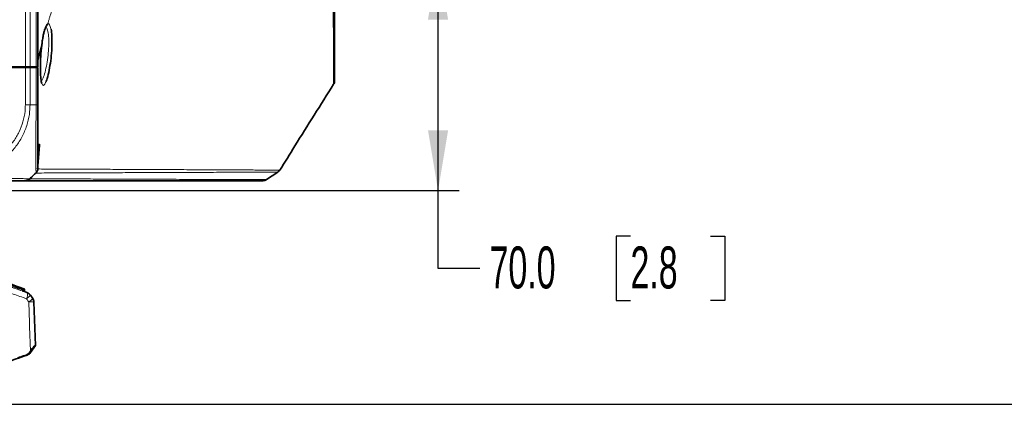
# Model space of a CAD drawing. Header units: millimetres. Extents: x 0 to 1118, y 0 to 864.
# Tile 164 of 172: x 991 to 1066, y 296 to 326. Entities that reach past the tile are written whole.
import ezdxf

# ---------------------------------------------------------------- set-up
doc = ezdxf.new("R2010")
doc.units = ezdxf.units.MM
doc.layers.add('ALPHAREV', color=7, linetype='Continuous', lineweight=25)
doc.styles.add('SLDTEXTSTYLE0', font='TXT', dxfattribs={"width": 0.605})
doc.dimstyles.new('SLDDIMSTYLE0', dxfattribs={"dimtxt": 3.175, "dimasz": 4.572, "dimexe": 0, "dimexo": 0.0625, "dimgap": 0.79375, "dimtad": 0, "dimtih": 1, "dimtoh": 1, "dimdec": 1, "dimlfac": 4, "dimrnd": 1e-09, "dimzin": 12, "dimdsep": 46, "dimtxsty": 'SLDTEXTSTYLE0', "dimsah": 1, "dimcen": 0.09, "dimadec": 0, "dimazin": 3, "dimtfac": 1, "dimtofl": 0, "dimtmove": 0, "dimatfit": 3, "dimfxl": 1, "dimfrac": 2, "dimtolj": 1, "dimtzin": 12, "dimarcsym": 0})
doc.dimstyles.new('SLDDIMSTYLE3', dxfattribs={"dimtxt": 3.175, "dimasz": 4.572, "dimexe": 0, "dimexo": 0.0625, "dimgap": 0.79375, "dimtad": 0, "dimtih": 1, "dimtoh": 1, "dimdec": 1, "dimlfac": 4, "dimrnd": 1e-09, "dimzin": 4, "dimdsep": 46, "dimtxsty": 'SLDTEXTSTYLE0', "dimsah": 1, "dimcen": 0.09, "dimadec": 0, "dimazin": 1, "dimtfac": 1, "dimtofl": 0, "dimtmove": 0, "dimatfit": 3, "dimfxl": 1, "dimfrac": 2, "dimtolj": 1, "dimtzin": 12, "dimarcsym": 0})

# ---------------------------------------------------------------- blocks, each defined once
blk = doc.blocks.new('_D_9')
at = {"layer": 'ALPHAREV'}
for p, q in [((962.909, 330.219), (1079.094, 330.219)), ((1077.494, 330.219), (1077.494, 316.558)), ((1079.919, 315.831), (1078.828, 315.831)), ((1078.828, 315.831), (1078.828, 310.958)), ((1085.982, 315.831), (1087.074, 315.831)), ((1087.074, 315.831), (1087.074, 310.958)), ((1078.828, 310.958), (1079.919, 310.958)), ((1087.074, 310.958), (1085.982, 310.958)), ((1077.494, 296.569), (1077.494, 310.23)), ((983.981, 296.569), (1079.094, 296.569))]:
    blk.add_line(p, q, dxfattribs=at)
for points in [[(1077.494, 330.219), (1076.732, 325.647), (1078.256, 325.647)], [(1077.494, 296.569), (1078.256, 301.141), (1076.732, 301.141)]]:
    blk.add_solid(points, dxfattribs=at)
at = {"layer": 'ALPHAREV', "char_height": 3.175, "attachment_point": 1, "style": 'SLDTEXTSTYLE0'}
for s, insert in [('134.6', (1066.822, 315.051)), ('5.3', (1079.919, 315.051))]:
    blk.add_mtext(s, dxfattribs=dict(at, insert=insert))
blk = doc.blocks.new('_D_10')
at = {"layer": 'ALPHAREV'}
for p, q in [((962.909, 330.219), (1024.776, 330.219)), ((1023.176, 312.707), (1023.176, 330.219)), ((989.619, 312.707), (1024.776, 312.707)), ((1023.176, 306.828), (1023.176, 312.707)), ((1037.748, 309.264), (1036.656, 309.264)), ((1036.656, 309.264), (1036.656, 304.392)), ((1043.811, 309.264), (1044.903, 309.264)), ((1044.903, 309.264), (1044.903, 304.392)), ((1026.351, 306.828), (1023.176, 306.828)), ((1036.656, 304.392), (1037.748, 304.392)), ((1044.903, 304.392), (1043.811, 304.392))]:
    blk.add_line(p, q, dxfattribs=at)
for points in [[(1023.176, 330.219), (1022.414, 325.647), (1023.938, 325.647)], [(1023.176, 312.707), (1023.938, 317.279), (1022.414, 317.279)]]:
    blk.add_solid(points, dxfattribs=at)
at = {"layer": 'ALPHAREV', "char_height": 3.175, "attachment_point": 1, "style": 'SLDTEXTSTYLE0'}
for s, insert in [('70.0', (1027.076, 308.484)), ('2.8', (1037.748, 308.484))]:
    blk.add_mtext(s, dxfattribs=dict(at, insert=insert))
blk = doc.blocks.new('_D_11')
at = {"layer": 'ALPHAREV'}
for p, q in [((961.38, 328.607), (961.38, 284.23)), ((985.506, 292.851), (985.506, 284.23)), ((1017.274, 288.266), (1016.183, 288.266)), ((1016.183, 288.266), (1016.183, 283.394)), ((1023.338, 288.266), (1024.429, 288.266)), ((1024.429, 288.266), (1024.429, 283.394)), ((961.38, 285.83), (985.506, 285.83)), ((985.506, 285.83), (1005.878, 285.83)), ((1016.183, 283.394), (1017.274, 283.394)), ((1024.429, 283.394), (1023.338, 283.394))]:
    blk.add_line(p, q, dxfattribs=at)
for points in [[(961.38, 285.83), (965.952, 285.068), (965.952, 286.592)], [(985.506, 285.83), (980.934, 286.592), (980.934, 285.068)]]:
    blk.add_solid(points, dxfattribs=at)
at = {"layer": 'ALPHAREV', "char_height": 3.175, "attachment_point": 1, "style": 'SLDTEXTSTYLE0'}
for s, insert in [('96.5', (1006.603, 287.486)), ('3.8', (1017.274, 287.486))]:
    blk.add_mtext(s, dxfattribs=dict(at, insert=insert))

msp = doc.modelspace()

# ---------------------------------------------------------------- linework, layer by layer
at = {"color": 7, "linetype": 'Continuous', "lineweight": 18}
for p, q in [((991.924, 399.832), (991.924, 322.082)), ((992.277, 399.832), (992.277, 322.082)), ((992.734, 399.832), (992.734, 322.082)), ((991.924, 319.208), (991.924, 322.032)), ((992.277, 322.032), (992.277, 319.207)), ((992.605, 322.082), (992.604, 322.032)), ((992.734, 319.207), (992.734, 322.032)), ((992.277, 319.207), (992.734, 319.207)), ((992.881, 316.299), (992.885, 316.222)), ((991.713, 305.193), (991.712, 305.247)), ((991.771, 305.247), (991.773, 305.151)), ((991.866, 305.217), (991.858, 305.216)), ((991.862, 305.12), (991.858, 305.216)), ((992.058, 304.987), (992.081, 304.987)), ((992.319, 304.801), (992.296, 304.801)), ((992.472, 304.549), (992.492, 304.549)), ((992.579, 304.284), (992.559, 304.284)), ((992.081, 300.272), (991.975, 300.272)), ((992, 300.248), (992.018, 300.248)), ((992.229, 300.458), (992.319, 300.458))]:
    msp.add_line(p, q, dxfattribs=at)
at = {"color": 7, "linetype": 'Continuous', "lineweight": 35}
for p, q in [((992.881, 399.832), (992.881, 322.082)), ((992.881, 322.591), (993.162, 323.68)), ((993.164, 323.665), (993.175, 323.754)), ((991.924, 322.082), (987.631, 322.082)), ((987.69, 322.032), (991.924, 322.032)), ((991.731, 322.082), (991.731, 322.032)), ((991.882, 322.082), (991.881, 322.032)), ((992.277, 322.082), (991.924, 322.082)), ((991.924, 322.032), (992.277, 322.032)), ((992.734, 322.082), (992.277, 322.082)), ((992.277, 322.032), (992.734, 322.032)), ((992.355, 322.082), (992.356, 322.032)), ((992.881, 322.082), (992.734, 322.082)), ((992.734, 322.032), (992.881, 322.032)), ((992.748, 322.032), (992.76, 322.082)), ((992.881, 322.032), (992.881, 319.208)), ((993.176, 320.878), (993.167, 320.897)), ((992.898, 314.957), (992.898, 314.957)), ((992.438, 313.765), (992.734, 314.061)), ((1010.192, 313.538), (1011.052, 314.111)), ((1011.04, 314.107), (1011.034, 314.107)), ((1011.183, 314.259), (1011.18, 314.259)), ((991.87, 305.115), (991.866, 305.217)), ((991.904, 305.053), (991.91, 305.05)), ((992.492, 304.549), (992.319, 304.801)), ((992.693, 301.004), (992.579, 304.284)), ((992.229, 300.458), (992.306, 300.563)), ((992.319, 300.458), (992.693, 301.004)), ((992.666, 301.004), (992.693, 301.004))]:
    msp.add_line(p, q, dxfattribs=at)
at = {"color": 7, "linetype": 'Continuous', "lineweight": 18, "flags": 128}
msp.add_lwpolyline([(992.306, 300.563), (992.245, 302.424), (992.236, 302.708), (992.184, 304.284)], dxfattribs=at)
at = {"color": 7, "linetype": 'Continuous', "lineweight": 35}
for centre, radius, start, end in [((1014.842, 321.017), 0.5, 328.05848, 0.49626), ((1009.92, 313.957), 0.5, 269.99917, 303.07879), ((974.633, 258.13), 50.187, 69.97798, 72.84742), ((991.791, 305.214), 0.075, 2.22956, 69.97748), ((991.945, 305.117), 0.075, 181.92533, 250.18659), ((974.633, 258.13), 50, 69.57678, 69.77688), ((991.906, 304.518), 0.5, 34.41298, 69.57678), ((992.079, 304.266), 0.5, 2, 34.41298), ((974.633, 347.129), 50, 290.34649, 290.42322), ((991.906, 300.74), 0.5, 290.42322, 325.58702)]:
    msp.add_arc(centre, radius, start, end, dxfattribs=at)
at = {"color": 7, "linetype": 'Continuous', "lineweight": 18}
for centre, radius, start, end in [((991.891, 305.112), 0.195, 155.47466, 176.12354), ((991.538, 305.327), 0.192, 335.30162, 356.35253), ((991.741, 304.106), 1.141, 88.52333, 91.47667), ((991.703, 305.252), 0.0678, 355.53907, 67.54728), ((991.841, 305.146), 0.0679, 175.61284, 247.26777), ((991.791, 305.222), 0.0673, 355.23437, 67.73215), ((991.929, 305.115), 0.0674, 175.30448, 247.44733), ((991.478, 304.823), 0.603, 331.54727, 15.73515), ((991.884, 304.52), 0.499, 34.30419, 69.4961), ((991.514, 305.36), 0.961, 300.94256, 324.42476), ((991.699, 305.099), 0.949, 300.75581, 324.55309), ((992.372, 300.538), 3.751, 87.13649, 92.86351), ((992.058, 304.266), 0.501, 1.9882, 34.32953)]:
    msp.add_arc(centre, radius, start, end, dxfattribs=at)
for points, knots in [([(1015.265, 320.75), (1015.265, 320.77), (1015.265, 320.81), (1015.264, 321.134), (1015.261, 321.658), (1015.258, 322.394), (1015.254, 323.329), (1015.249, 324.451), (1015.243, 325.774), (1015.236, 327.274), (1015.228, 328.936), (1015.22, 330.744), (1015.211, 332.715), (1015.202, 334.814), (1015.193, 337.022), (1015.185, 339.318), (1015.178, 341.723), (1015.174, 344.192), (1015.171, 346.705), (1015.171, 349.24), (1015.173, 351.815), (1015.179, 354.378), (1015.188, 356.907), (1015.199, 359.391), (1015.211, 361.844), (1015.224, 364.21), (1015.237, 366.461), (1015.249, 368.588), (1015.26, 370.611), (1015.27, 372.483), (1015.279, 374.189), (1015.287, 375.722), (1015.293, 377.095), (1015.298, 378.278), (1015.303, 379.263), (1015.306, 380.047), (1015.308, 380.635), (1015.31, 381.03), (1015.31, 381.136), (1015.31, 381.143), (1015.31, 381.143)], [0, 0, 0, 0, 0.026276, 0.052893, 0.079794, 0.107084, 0.133539, 0.160178, 0.187101, 0.214414, 0.240879, 0.267529, 0.294464, 0.321791, 0.348314, 0.375023, 0.402019, 0.42941, 0.456062, 0.482903, 0.510035, 0.537568, 0.564225, 0.591071, 0.618514, 0.646164, 0.672789, 0.699603, 0.726708, 0.754212, 0.78065, 0.807272, 0.834177, 0.861472, 0.887865, 0.91444, 0.941297, 0.968541, 0.999492, 1, 1, 1, 1]), ([(993.625, 325.331), (993.647, 325.404), (993.69, 325.551), (993.755, 325.773), (993.833, 326.031), (993.922, 326.326), (994.023, 326.657), (994.125, 326.989), (994.262, 327.427), (994.401, 327.867), (994.611, 328.522), (994.788, 329.069), (994.969, 329.622), (995.095, 330.006), (995.239, 330.443), (995.384, 330.881), (995.581, 331.476), (995.823, 332.203), (996.056, 332.905), (996.229, 333.431), (996.355, 333.814), (996.507, 334.277), (996.682, 334.813), (996.854, 335.348), (997, 335.803), (997.166, 336.328), (997.331, 336.855), (997.494, 337.385), (997.586, 337.686), (997.677, 337.985), (997.788, 338.358), (997.942, 338.88), (998.092, 339.4), (998.219, 339.849), (998.363, 340.367), (998.503, 340.885), (998.64, 341.406), (998.735, 341.775), (998.847, 342.217), (998.973, 342.733), (999.112, 343.322), (999.246, 343.909), (999.358, 344.425), (999.45, 344.866), (999.54, 345.304), (999.625, 345.745), (999.707, 346.185), (999.787, 346.624), (999.862, 347.064), (999.945, 347.577), (1000.013, 348.016), (1000.076, 348.457), (1000.136, 348.896), (1000.193, 349.337), (1000.247, 349.796), (1000.289, 350.173), (1000.328, 350.542), (1000.354, 350.819), (1000.367, 350.957)], [0, 0, 0, 0, 0.010996, 0.022097, 0.033206, 0.049388, 0.06571, 0.081677, 0.097643, 0.128937, 0.144268, 0.189869, 0.204811, 0.219754, 0.241895, 0.263486, 0.277883, 0.320201, 0.357658, 0.367187, 0.386248, 0.405314, 0.424386, 0.451823, 0.469891, 0.478812, 0.514159, 0.531667, 0.540241, 0.548817, 0.56597, 0.582743, 0.607751, 0.624219, 0.632454, 0.664802, 0.680701, 0.688651, 0.704421, 0.727879, 0.743275, 0.766256, 0.789014, 0.796505, 0.811486, 0.833779, 0.841179, 0.855902, 0.877868, 0.885125, 0.906892, 0.921297, 0.928499, 0.950017, 0.964332, 0.973251, 0.986627, 1, 1, 1, 1]), ([(993.162, 323.68), (993.188, 323.907), (993.217, 324.119), (993.259, 324.363), (993.268, 324.411), (993.286, 324.504), (993.295, 324.548), (993.323, 324.677), (993.343, 324.756), (993.384, 324.902), (993.405, 324.969), (993.449, 325.085), (993.47, 325.135), (993.515, 325.22), (993.537, 325.254), (993.582, 325.306), (993.604, 325.323), (993.625, 325.331)], [0, 0, 0, 0, 0.25, 0.25, 0.3125, 0.3125, 0.375, 0.375, 0.5, 0.5, 0.625, 0.625, 0.75, 0.75, 0.875, 0.875, 1, 1, 1, 1]), ([(993.485, 325.126), (993.508, 325.139), (993.557, 325.166), (993.609, 325.24), (993.62, 325.301), (993.625, 325.331)], [0, 0, 0, 0, 0.296459, 0.64823, 1, 1, 1, 1]), ([(993.625, 325.332), (993.674, 325.329), (993.767, 325.323), (993.832, 325.066), (993.863, 324.943)], [0, 0, 0, 0, 0.5186845, 1, 1, 1, 1]), ([(993.118, 320.975), (993.167, 321.043), (993.265, 321.179), (993.42, 321.652), (993.555, 322.254), (993.655, 322.938), (993.707, 323.632), (993.702, 324.27), (993.638, 324.762), (993.55, 325.041), (993.483, 325.058), (993.462, 325.063)], [0, 0, 0, 0, 0.122662, 0.243188, 0.36143, 0.47722, 0.592133, 0.70827, 0.826996, 0.947631, 1, 1, 1, 1]), ([(993.498, 320.97), (993.451, 320.869), (993.353, 320.659), (993.244, 320.629), (993.2, 320.772), (993.185, 320.817)], [0, 0, 0, 0, 0.390163, 0.808792, 1, 1, 1, 1]), ([(987.13, 314.414), (987.528, 314.443), (988.209, 314.491), (989.118, 314.828), (989.862, 315.25), (990.514, 315.795), (991.054, 316.437), (991.475, 317.145), (991.766, 317.916), (991.906, 318.614), (991.919, 319.048), (991.924, 319.208)], [0, 0, 0, 0, 0.1584128, 0.2711139, 0.3838354, 0.4991898, 0.6083334, 0.7174776, 0.826751, 0.9360043, 1, 1, 1, 1]), ([(992.277, 319.207), (992.272, 319.035), (992.258, 318.573), (992.114, 317.822), (991.808, 316.994), (991.36, 316.224), (990.78, 315.533), (990.077, 314.95), (989.275, 314.499), (988.295, 314.142), (987.558, 314.091), (987.131, 314.061)], [0, 0, 0, 0, 0.063881, 0.171582, 0.282525, 0.390047, 0.500815, 0.616212, 0.727169, 0.841682, 1, 1, 1, 1]), ([(992.734, 314.061), (992.734, 314.066), (992.734, 314.081), (992.731, 314.227), (992.725, 314.532), (992.719, 314.977), (992.716, 315.523), (992.717, 316.168), (992.722, 316.894), (992.729, 317.672), (992.734, 318.454), (992.734, 318.954), (992.734, 319.207)], [0, 0, 0, 0, 0.065796, 0.172761, 0.282893, 0.389757, 0.499797, 0.596871, 0.703946, 0.814211, 0.906126, 1, 1, 1, 1]), ([(992.885, 316.222), (992.903, 316.222), (992.921, 316.222), (992.94, 316.222), (992.96, 316.222), (992.981, 316.222), (993.002, 316.222)], [0, 0, 0, 0, 0.001599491, 0.001599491, 0.001599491, 0.003392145, 0.003392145, 0.003392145, 0.003392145]), ([(1011.034, 314.107), (1011.021, 314.107), (1010.997, 314.107), (1010.699, 314.106), (1010.15, 314.105), (1009.216, 314.103), (1008.028, 314.098), (1006.537, 314.093), (1004.763, 314.086), (1002.794, 314.079), (1000.852, 314.072), (999.024, 314.065), (997.354, 314.06), (995.859, 314.054), (994.574, 314.047), (993.521, 314.043), (993.024, 314.04), (992.787, 314.039)], [0, 0, 0, 0, 0.045419, 0.083091, 0.143884, 0.204687, 0.264565, 0.324457, 0.399506, 0.474414, 0.549319, 0.624152, 0.698978, 0.773719, 0.85144, 0.9292, 1, 1, 1, 1]), ([(992.851, 314.345), (993.041, 314.344), (993.421, 314.341), (994.162, 314.337), (995.03, 314.332), (996.13, 314.33), (997.499, 314.323), (999.168, 314.316), (1000.998, 314.307), (1002.937, 314.299), (1004.908, 314.289), (1006.682, 314.281), (1008.173, 314.273), (1009.361, 314.268), (1010.295, 314.263), (1010.852, 314.261), (1011.112, 314.26), (1011.206, 314.259), (1011.186, 314.259), (1011.183, 314.259)], [0, 0, 0, 0, 0.057626, 0.115318, 0.173209, 0.231168, 0.305293, 0.379483, 0.453754, 0.528117, 0.602485, 0.677068, 0.736574, 0.796206, 0.856576, 0.917259, 0.95477, 0.992287, 1, 1, 1, 1]), ([(987.159, 313.604), (987.326, 313.604), (987.782, 313.604), (988.526, 313.607), (989.349, 313.613), (990.115, 313.618), (990.841, 313.62), (991.441, 313.618), (991.878, 313.612), (992.154, 313.606), (992.196, 313.605), (992.214, 313.605)], [0, 0, 0, 0, 0.0671378, 0.1826382, 0.3015758, 0.416957, 0.535791, 0.6801766, 0.7947562, 0.912682, 1, 1, 1, 1]), ([(992.301, 313.611), (992.416, 313.61), (992.761, 313.607), (993.497, 313.603), (994.593, 313.597), (995.907, 313.592), (997.424, 313.585), (999.122, 313.579), (1000.958, 313.572), (1002.878, 313.565), (1004.792, 313.558), (1006.294, 313.553), (1007.375, 313.55), (1008.11, 313.547), (1008.753, 313.545), (1009.291, 313.544), (1009.711, 313.542), (1009.994, 313.542), (1010.146, 313.541), (1010.207, 313.541), (1010.193, 313.541), (1010.191, 313.541)], [0, 0, 0, 0, 0.036996, 0.111339, 0.185821, 0.260185, 0.334673, 0.409098, 0.483587, 0.558095, 0.632745, 0.707424, 0.744849, 0.782307, 0.8199, 0.857556, 0.895028, 0.932583, 0.963724, 0.994917, 1, 1, 1, 1]), ([(991.696, 305.125), (991.541, 305.181), (991.038, 305.361), (990.263, 305.621), (989.641, 305.813), (989.37, 305.897)], [0, 0, 0, 0, 0.202026, 0.653532, 1, 1, 1, 1]), ([(989.384, 305.966), (989.655, 305.882), (990.278, 305.69), (991.054, 305.429), (991.557, 305.249), (991.713, 305.193)], [0, 0, 0, 0, 0.346486, 0.797984, 1, 1, 1, 1]), ([(991.712, 305.247), (991.675, 305.261), (991.29, 305.399), (990.53, 305.663), (989.799, 305.892), (989.421, 306.01)], [0, 0, 0, 0, 0.048839, 0.507853, 1, 1, 1, 1]), ([(989.434, 306.079), (989.46, 306.071), (989.84, 305.955), (990.608, 305.711), (991.343, 305.451), (991.729, 305.315)], [0, 0, 0, 0, 0.033255, 0.4921628, 1, 1, 1, 1]), ([(989.768, 305.738), (990.111, 305.635), (990.796, 305.429), (991.556, 305.168), (991.976, 305.017), (992.058, 304.987)], [0, 0, 0, 0, 0.4457926, 0.8907799, 1, 1, 1, 1]), ([(992.008, 304.536), (991.926, 304.565), (991.512, 304.715), (990.76, 304.974), (990.083, 305.178), (989.744, 305.28)], [0, 0, 0, 0, 0.109341, 0.554583, 1, 1, 1, 1]), ([(991.773, 305.151), (991.768, 305.154), (991.759, 305.161), (991.738, 305.176), (991.722, 305.187), (991.713, 305.193)], [0, 0, 0, 0, 0.307197, 0.63097, 1, 1, 1, 1]), ([(991.729, 305.315), (991.732, 305.314), (991.746, 305.309), (991.77, 305.301), (991.796, 305.292), (991.812, 305.286), (991.817, 305.284)], [0, 0, 0, 0, 0.111781, 0.467981, 0.824185, 1, 1, 1, 1]), ([(991.858, 305.216), (991.853, 305.218), (991.838, 305.224), (991.812, 305.233), (991.788, 305.241), (991.774, 305.246), (991.771, 305.247)], [0, 0, 0, 0, 0.175822, 0.53203, 0.888223, 1, 1, 1, 1]), ([(991.773, 305.151), (991.778, 305.15), (991.794, 305.144), (991.824, 305.134), (991.848, 305.125), (991.862, 305.12)], [0, 0, 0, 0, 0.181215, 0.531207, 1, 1, 1, 1]), ([(991.904, 305.053), (991.903, 305.053), (991.889, 305.058), (991.864, 305.067), (991.836, 305.076), (991.82, 305.082), (991.814, 305.084)], [0, 0, 0, 0, 0.033214, 0.468803, 0.818791, 1, 1, 1, 1]), ([(991.869, 305.115), (991.87, 305.115), (991.87, 305.115), (991.868, 305.116), (991.865, 305.118), (991.862, 305.12)], [0, 0, 0, 0, 0.265468, 0.377568, 1, 1, 1, 1]), ([(991.91, 305.05), (991.913, 305.049), (991.919, 305.047), (991.918, 305.047), (991.917, 305.048)], [0, 0, 0, 0, 0.440464, 1, 1, 1, 1]), ([(992.184, 304.284), (992.142, 304.345), (992.083, 304.429), (992.024, 304.513), (992.008, 304.536)], [0, 0, 0, 0, 0.728988, 1, 1, 1, 1]), ([(992.296, 304.801), (992.312, 304.778), (992.37, 304.694), (992.429, 304.61), (992.472, 304.549)], [0, 0, 0, 0, 0.27105, 1, 1, 1, 1]), ([(992.559, 304.284), (992.57, 303.951), (992.606, 302.858), (992.641, 301.764), (992.666, 301.004)], [0, 0, 0, 0, 0.304645, 1, 1, 1, 1])]:
    msp.add_open_spline(points, degree=3, knots=knots, dxfattribs=at)
at = {"color": 7, "linetype": 'Continuous', "lineweight": 35}
for points, knots in [([(1015.342, 321.021), (1015.342, 321.023), (1015.342, 321.029), (1015.342, 321.1), (1015.342, 321.258), (1015.342, 321.496), (1015.341, 321.811), (1015.341, 322.204), (1015.34, 322.673), (1015.339, 323.217), (1015.339, 323.834), (1015.338, 324.522), (1015.337, 325.278), (1015.336, 326.1), (1015.335, 326.986), (1015.333, 327.932), (1015.332, 328.938), (1015.331, 330.003), (1015.329, 331.127), (1015.328, 332.303), (1015.327, 333.53), (1015.325, 334.804), (1015.324, 336.121), (1015.322, 337.477), (1015.321, 338.867), (1015.32, 340.288), (1015.319, 341.742), (1015.318, 343.224), (1015.318, 344.726), (1015.317, 346.244), (1015.317, 347.769), (1015.317, 349.291), (1015.317, 350.811), (1015.318, 352.332), (1015.319, 353.861), (1015.32, 355.392), (1015.322, 356.92), (1015.323, 358.439), (1015.325, 359.941), (1015.327, 361.421), (1015.329, 362.872), (1015.331, 364.287), (1015.333, 365.66), (1015.335, 366.986), (1015.337, 368.261), (1015.339, 369.479), (1015.341, 370.644), (1015.343, 371.764), (1015.344, 372.839), (1015.346, 373.863), (1015.347, 374.829), (1015.349, 375.732), (1015.35, 376.568), (1015.351, 377.334), (1015.352, 378.029), (1015.353, 378.655), (1015.354, 379.208), (1015.354, 379.687), (1015.355, 380.091), (1015.355, 380.418), (1015.355, 380.667), (1015.356, 380.837), (1015.356, 380.919), (1015.356, 380.928), (1015.356, 380.931)], [0, 0, 0, 0, 0.008565, 0.024839, 0.041165, 0.057554, 0.073992, 0.090466, 0.106961, 0.12346, 0.139946, 0.156405, 0.172826, 0.189199, 0.205517, 0.221774, 0.237934, 0.254265, 0.270601, 0.286948, 0.303308, 0.319686, 0.336086, 0.352505, 0.368831, 0.385188, 0.401616, 0.418088, 0.434575, 0.451035, 0.46744, 0.483776, 0.499864, 0.516075, 0.532418, 0.548876, 0.565427, 0.582046, 0.598706, 0.615375, 0.632018, 0.648606, 0.665114, 0.681518, 0.697802, 0.71395, 0.729959, 0.746079, 0.762424, 0.778826, 0.79526, 0.811695, 0.828099, 0.844449, 0.860715, 0.877086, 0.893448, 0.909809, 0.926179, 0.942568, 0.958984, 0.975427, 0.991801, 1, 1, 1, 1]), ([(993.175, 323.754), (993.182, 323.815), (993.205, 324.008), (993.251, 324.3), (993.314, 324.615), (993.382, 324.868), (993.445, 325.037), (993.492, 325.126), (993.519, 325.145), (993.485, 325.127), (993.47, 325.118)], [0, 0, 0, 0, 0.0714847, 0.2282106, 0.38369, 0.5383194, 0.68832, 0.807595, 0.9116818, 1, 1, 1, 1]), ([(993.863, 324.943), (993.866, 324.935), (993.905, 324.818), (993.939, 324.379), (993.948, 323.688), (993.896, 322.907), (993.796, 322.138), (993.661, 321.48), (993.554, 321.072), (993.501, 320.976), (993.498, 320.97)], [0, 0, 0, 0, 0.012264, 0.176979, 0.338316, 0.497846, 0.658232, 0.821592, 0.988324, 1, 1, 1, 1]), ([(993.185, 320.817), (993.167, 320.856), (993.116, 320.968), (993.072, 321.42), (993.057, 322.081), (993.083, 322.877), (993.135, 323.406), (993.162, 323.68)], [0, 0, 0, 0, 0.1193768, 0.338058, 0.554188, 0.7690217, 1, 1, 1, 1]), ([(1015.342, 321.021), (1015.342, 321.023), (1015.342, 321.03), (1015.342, 321.099), (1015.342, 321.265), (1015.342, 321.409), (1015.342, 321.518), (1015.342, 321.522)], [0, 0, 0, 0, 0.148381, 0.429901, 0.710798, 0.990065, 1, 1, 1, 1]), ([(1011.196, 314.251), (1011.574, 314.862), (1012.918, 317.036), (1014.284, 319.197), (1015.266, 320.75)], [0, 0, 0, 0, 0.281231, 1, 1, 1, 1]), ([(992.881, 319.208), (992.881, 318.975), (992.881, 318.509), (992.881, 317.787), (992.881, 317.064), (992.881, 316.39), (992.881, 315.791), (992.881, 315.282), (992.881, 314.864), (992.881, 314.575), (992.881, 314.433), (992.881, 314.42), (992.881, 314.414)], [0, 0, 0, 0, 0.0929147, 0.1858152, 0.2944776, 0.4031621, 0.5002013, 0.6086254, 0.7170441, 0.8255688, 0.9340808, 1, 1, 1, 1]), ([(993.002, 316.222), (992.993, 316.166), (992.976, 316.062), (992.911, 315.979), (992.881, 315.94)], [0, 0, 0, 0, 0.536615, 1, 1, 1, 1]), ([(992.229, 313.59), (992.288, 313.642), (992.462, 313.797), (992.626, 313.959), (992.736, 314.066)], [0, 0, 0, 0, 0.334467, 1, 1, 1, 1]), ([(1011.034, 314.119), (1011.043, 314.123), (1011.098, 314.153), (1011.148, 314.206), (1011.17, 314.258), (1011.172, 314.263)], [0, 0, 0, 0, 0.1482878, 0.9307765, 1, 1, 1, 1]), ([(991.924, 313.457), (991.898, 313.457), (991.852, 313.457), (991.549, 313.457), (991.136, 313.457), (990.578, 313.457), (989.904, 313.457), (989.199, 313.457), (988.432, 313.457), (987.741, 313.457), (987.313, 313.457), (987.156, 313.457)], [0, 0, 0, 0, 0.147652, 0.256205, 0.364776, 0.499589, 0.608942, 0.718292, 0.827742, 0.937176, 1, 1, 1, 1]), ([(1009.914, 313.457), (1009.916, 313.457), (1009.93, 313.457), (1009.87, 313.457), (1009.718, 313.457), (1009.435, 313.457), (1009.016, 313.457), (1008.48, 313.457), (1007.839, 313.457), (1007.102, 313.457), (1006.017, 313.457), (1004.51, 313.457), (1002.589, 313.457), (1000.66, 313.457), (998.814, 313.457), (997.107, 313.457), (995.58, 313.457), (994.257, 313.457), (993.153, 313.457), (992.424, 313.457), (992.088, 313.457), (991.986, 313.457)], [0, 0, 0, 0, 0.004644, 0.035981, 0.067374, 0.10483, 0.142372, 0.17979, 0.217276, 0.254923, 0.29261, 0.36749, 0.44243, 0.517325, 0.592237, 0.667199, 0.742113, 0.817145, 0.892056, 0.967106, 1, 1, 1, 1]), ([(992.438, 313.765), (992.436, 313.762), (992.42, 313.747), (992.366, 313.692), (992.315, 313.641), (992.277, 313.604)], [0, 0, 0, 0, 0.0512389, 0.3045526, 1, 1, 1, 1]), ([(991.696, 305.125), (991.697, 305.125), (991.714, 305.119), (991.746, 305.108), (991.788, 305.093), (991.805, 305.087), (991.814, 305.084)], [0, 0, 0, 0, 0.012978, 0.353139, 0.676397, 1, 1, 1, 1]), ([(992.666, 301.004), (992.659, 301), (992.646, 300.992), (992.586, 300.925), (992.474, 300.79), (992.371, 300.651), (992.306, 300.563)], [0, 0, 0, 0, 0.161654, 0.322164, 0.570665, 1, 1, 1, 1]), ([(990.591, 299.77), (990.803, 299.838), (991.274, 299.99), (991.742, 300.156), (992, 300.248)], [0, 0, 0, 0, 0.4477881, 1, 1, 1, 1]), ([(991.356, 300.062), (991.44, 300.09), (991.647, 300.158), (991.853, 300.229), (991.975, 300.272)], [0, 0, 0, 0, 0.406082, 1, 1, 1, 1]), ([(991.975, 300.272), (992.032, 300.297), (992.13, 300.34), (992.2, 300.423), (992.229, 300.458)], [0, 0, 0, 0, 0.576857, 1, 1, 1, 1])]:
    msp.add_open_spline(points, degree=3, knots=knots, dxfattribs=at)
at = {"color": 7, "linetype": 'Continuous', "lineweight": 18}
for points in [[(992.277, 319.207), (992.253, 319.207), (992.204, 319.207), (992.116, 319.208), (992.022, 319.208), (991.956, 319.208), (991.924, 319.208)], [(992.734, 319.207), (992.756, 319.207), (992.8, 319.207), (992.845, 319.208), (992.875, 319.208), (992.879, 319.208), (992.881, 319.208)]]:
    msp.add_open_spline(points, degree=3, dxfattribs=at)
at = {"color": 7, "linetype": 'Continuous', "lineweight": 35}
for points in [[(993.002, 316.222), (992.967, 315.8), (992.933, 315.379), (992.898, 314.957)], [(992.898, 314.957), (992.882, 314.753), (992.867, 314.549), (992.851, 314.345)], [(992.734, 314.061), (992.756, 314.085), (992.8, 314.134), (992.845, 314.222), (992.875, 314.316), (992.879, 314.382), (992.881, 314.414)], [(992.277, 313.604), (992.253, 313.582), (992.204, 313.538), (992.116, 313.493), (992.022, 313.463), (991.957, 313.459), (991.924, 313.457)], [(992.301, 313.611), (992.267, 313.575), (992.228, 313.545), (992.184, 313.521)]]:
    msp.add_open_spline(points, degree=3, dxfattribs=at)

# ---------------------------------------------------------------- dimensions: what is measured, and where the dimension line sits
at = {"layer": 'ALPHAREV'}
for base, p1, dimstyle, picture, middle in [((1077.494, 330.219), (982.381, 296.569), 'SLDDIMSTYLE0', '_D_9', (1077.494, 313.394)), ((1023.176, 330.219), (988.018, 312.707), 'SLDDIMSTYLE3', '_D_10', (1023.176, 306.828))]:
    dim = msp.add_linear_dim(base=base, p1=p1, p2=(961.309, 330.219), angle=90, dimstyle=dimstyle, dxfattribs=at)
    dim.commit()
    dim.dimension.update_dxf_attribs({"geometry": picture, "text_midpoint": middle, "dimtype": 160})
dim = msp.add_linear_dim(base=(961.38, 285.83), p1=(985.506, 294.451), p2=(961.38, 330.207), dimstyle='SLDDIMSTYLE0', dxfattribs=at)
dim.commit()
dim.dimension.update_dxf_attribs({"geometry": '_D_11', "text_midpoint": (1016.062, 285.83), "dimtype": 160})

doc.saveas('drawing.dxf')
